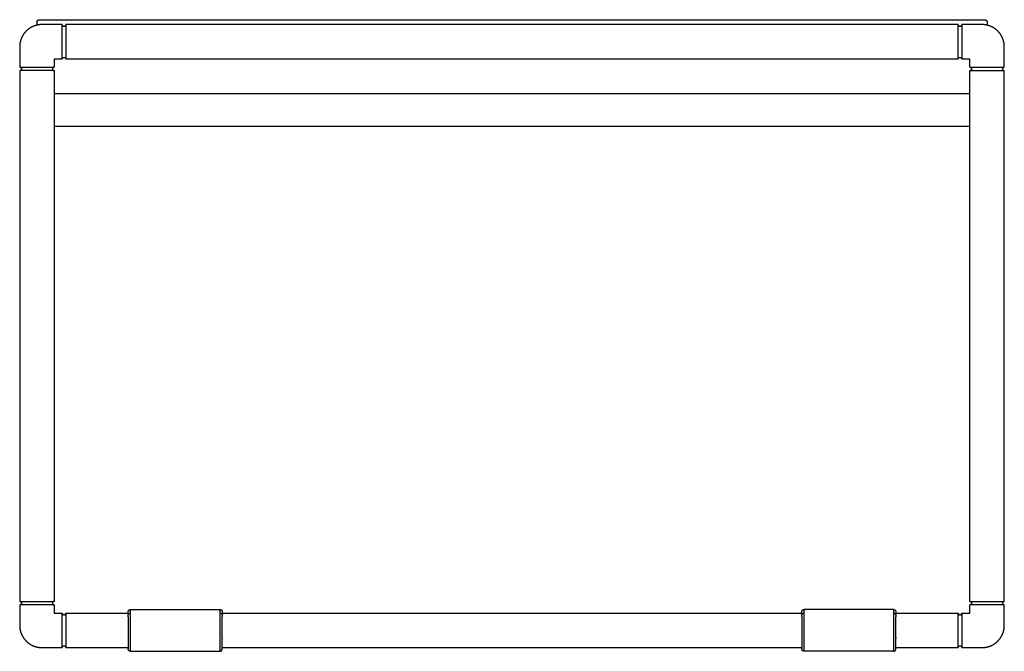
# Model space of a CAD drawing. Header units: millimetres. Extents: x 0 to 185, y 184 to 274.
# Tile 1 of 2: x 0 to 40, y 249 to 274. Entities that reach past the tile are written whole.
import ezdxf

# ---------------------------------------------------------------- set-up
doc = ezdxf.new("R2010")
doc.units = ezdxf.units.MM
doc.header["$MEASUREMENT"] = 0
doc.layers.add('Crea2D$visibili$linee', color=7, linetype='Continuous', true_color=0x000000)

msp = doc.modelspace()

# ---------------------------------------------------------------- linework, layer by layer
at = {"layer": 'Crea2D$visibili$linee'}
for points, weights in [([(0.7, 274.341), (0.7, 274.441), (0.8, 274.441)], [1, 0.707106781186, 1]), ([(39.2, 274.441), (39.3, 274.441), (39.3, 274.341)], [1, 0.707106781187, 1]), ([(1.87, 274.241), (1.87, 274.242), (1.87, 274.242)], [0.993156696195, 0.994531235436, 0.995919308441]), ([(38.27, 274.241), (38.27, 274.242), (38.27, 274.242)], [0.993156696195, 0.994531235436, 0.995919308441]), ([(0.001, 272.513), (0.001, 272.513), (0.001, 272.513)], [0.995919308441, 0.994712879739, 0.993516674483]), ([(0.001, 250.813), (0.001, 250.813), (0.001, 250.813)], [0.995409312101, 0.994061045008, 0.992725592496]), ([(39.999, 250.673), (39.999, 250.673), (39.999, 250.673)], [0.993156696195, 0.994531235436, 0.99591930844]), ([(4.406, 250.265), (4.406, 250.347), (4.506, 250.347)], [1, 0.707106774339, 1]), ([(8.129, 250.347), (8.229, 250.347), (8.229, 250.265)], [1, 0.707106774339, 1]), ([(31.771, 250.265), (31.771, 250.347), (31.871, 250.347)], [1, 0.707106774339, 1]), ([(35.494, 250.347), (35.594, 250.347), (35.594, 250.265)], [1, 0.707106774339, 1])]:
    msp.add_rational_spline(points, weights, degree=2, dxfattribs=at)
for points, degree in [([(0.8, 274.441), (20, 274.441), (39.2, 274.441)], 2), ([(0.7, 274.341), (0.7, 274.281), (0.7, 274.22)], 2), ([(1.73, 274.243), (1.315, 274.243), (0.9, 274.243)], 2), ([(38.13, 274.243), (20, 274.243), (1.87, 274.243)], 2), ([(39.1, 274.243), (38.685, 274.243), (38.27, 274.243)], 2), ([(39.3, 274.341), (39.3, 274.281), (39.3, 274.22)], 2), ([(0, 273.343), (0, 272.928), (0, 272.513)], 2), ([(40, 272.513), (40, 272.928), (40, 273.343)], 2), ([(1.73, 272.843), (1.565, 272.843), (1.4, 272.843)], 2), ([(1.4, 272.843), (1.4, 272.678), (1.4, 272.513)], 2), ([(38.13, 272.843), (20, 272.843), (1.87, 272.843)], 2), ([(38.6, 272.843), (38.435, 272.843), (38.27, 272.843)], 2), ([(38.6, 272.513), (38.6, 272.678), (38.6, 272.843)], 2), ([(0, 272.373), (0, 261.593), (0, 250.813)], 2), ([(1.4, 272.373), (0.7, 272.373), (0.001, 272.373)], 2), ([(1.4, 272.373), (1.4, 261.593), (1.4, 250.813)], 2), ([(38.6, 250.813), (38.6, 261.593), (38.6, 272.373)], 2), ([(40, 250.813), (40, 261.593), (40, 272.373)], 2), ([(1.4, 271.441), (20, 271.441), (38.6, 271.441)], 2), ([(1.4, 270.113), (20, 270.113), (38.6, 270.113)], 2), ([(0.001, 250.813), (0.7, 250.813), (1.4, 250.813)], 2), ([(0, 250.673), (0, 250.258), (0, 249.843)], 2), ([(1.4, 250.673), (0.7, 250.673), (0.001, 250.673)], 2), ([(1.4, 250.673), (1.4, 250.508), (1.4, 250.343)], 2), ([(4.506, 250.493), (6.318, 250.493), (8.129, 250.493)], 2), ([(35.494, 250.493), (33.682, 250.493), (31.871, 250.493)], 2), ([(35.494, 250.492), (35.494, 250.318), (35.494, 250.144)], 2), ([(38.6, 250.343), (38.6, 250.508), (38.6, 250.673)], 2), ([(40, 249.843), (40, 250.258), (40, 250.673)], 2), ([(1.4, 250.343), (1.565, 250.343), (1.73, 250.343)], 2), ([(1.87, 250.343), (3.138, 250.343), (4.406, 250.343)], 2), ([(1.87, 250.342), (1.87, 249.642), (1.87, 248.943)], 2), ([(4.406, 250.39), (4.406, 250.391), (4.406, 250.393)], 2), ([(4.406, 250.39), (4.406, 250.39), (4.406, 250.389)], 2), ([(4.406, 250.38), (4.406, 250.384), (4.406, 250.389)], 2), ([(4.406, 250.38), (4.406, 250.379), (4.406, 250.378)], 2), ([(4.406, 250.374), (4.406, 250.376), (4.406, 250.378)], 2), ([(4.406, 250.374), (4.406, 250.372), (4.406, 250.37)], 2), ([(4.406, 250.349), (4.406, 250.359), (4.406, 250.37)], 2), ([(4.406, 250.34), (4.406, 250.344), (4.406, 250.349)], 2), ([(4.406, 250.34), (4.406, 250.332), (4.406, 250.324)], 2), ([(4.406, 250.316), (4.406, 250.32), (4.406, 250.324)], 2), ([(4.406, 250.304), (4.406, 250.31), (4.406, 250.316)], 2), ([(4.406, 250.304), (4.406, 250.295), (4.406, 250.286)], 2), ([(4.406, 250.282), (4.406, 250.284), (4.406, 250.286)], 2), ([(4.406, 250.28), (4.406, 250.281), (4.406, 250.282)], 2), ([(4.406, 250.28), (4.406, 250.277), (4.406, 250.273)], 2), ([(4.406, 250.222), (4.406, 250.243), (4.406, 250.264)], 2), ([(4.406, 250.186), (4.406, 250.204), (4.406, 250.222)], 2), ([(4.406, 250.186), (4.406, 249.54), (4.406, 248.893)], 2), ([(4.506, 250.115), (4.506, 250.129), (4.506, 250.144)], 2), ([(4.506, 250.108), (4.506, 250.111), (4.506, 250.115)], 2), ([(4.506, 249.837), (4.506, 249.972), (4.506, 250.108)], 2), ([(8.129, 250.144), (8.129, 250.129), (8.129, 250.115)], 2), ([(8.129, 250.115), (8.129, 250.111), (8.129, 250.108)], 2), ([(8.129, 250.108), (8.129, 249.972), (8.129, 249.837)], 2), ([(8.229, 250.389), (8.229, 250.392), (8.229, 250.393), (8.229, 250.393)], 3), ([(8.229, 250.389), (8.229, 250.384), (8.229, 250.38)], 2), ([(8.229, 250.38), (8.229, 250.379), (8.229, 250.378)], 2), ([(8.229, 250.378), (8.229, 250.376), (8.229, 250.374)], 2), ([(8.229, 250.374), (8.229, 250.373), (8.229, 250.373)], 2), ([(8.229, 250.37), (8.229, 250.372), (8.229, 250.373)], 2), ([(8.229, 250.37), (8.229, 250.355), (8.229, 250.34)], 2), ([(8.229, 250.343), (20, 250.343), (31.771, 250.343)], 2), ([(8.229, 250.327), (8.229, 250.334), (8.229, 250.34)], 2), ([(8.229, 250.327), (8.229, 250.316), (8.229, 250.304)], 2), ([(8.229, 250.304), (8.229, 250.295), (8.229, 250.286)], 2), ([(8.229, 250.286), (8.229, 250.283), (8.229, 250.28)], 2), ([(8.229, 250.28), (8.229, 250.278), (8.229, 250.276)], 2), ([(8.229, 250.266), (8.229, 250.271), (8.229, 250.276)], 2), ([(8.229, 250.264), (8.229, 250.243), (8.229, 250.222)], 2), ([(8.229, 250.222), (8.229, 250.204), (8.229, 250.186)], 2), ([(8.229, 249.353), (8.229, 249.769), (8.229, 250.186)], 2), ([(31.771, 250.39), (31.771, 250.391), (31.771, 250.393)], 2), ([(31.771, 250.39), (31.771, 250.39), (31.771, 250.389)], 2), ([(31.771, 250.38), (31.771, 250.384), (31.771, 250.389)], 2), ([(31.771, 250.38), (31.771, 250.379), (31.771, 250.378)], 2), ([(31.771, 250.374), (31.771, 250.376), (31.771, 250.378)], 2), ([(31.771, 250.374), (31.771, 250.372), (31.771, 250.37)], 2), ([(31.771, 250.349), (31.771, 250.359), (31.771, 250.37)], 2), ([(31.771, 250.34), (31.771, 250.344), (31.771, 250.349)], 2), ([(31.771, 250.34), (31.771, 250.332), (31.771, 250.324)], 2), ([(31.771, 250.316), (31.771, 250.32), (31.771, 250.324)], 2), ([(31.771, 250.304), (31.771, 250.31), (31.771, 250.316)], 2), ([(31.771, 250.304), (31.771, 250.295), (31.771, 250.286)], 2), ([(31.771, 250.282), (31.771, 250.284), (31.771, 250.286)], 2), ([(31.771, 250.28), (31.771, 250.281), (31.771, 250.282)], 2), ([(31.771, 250.28), (31.771, 250.277), (31.771, 250.273)], 2), ([(31.771, 250.222), (31.771, 250.243), (31.771, 250.264)], 2), ([(31.771, 250.186), (31.771, 250.204), (31.771, 250.222)], 2), ([(31.771, 250.186), (31.771, 249.54), (31.771, 248.893)], 2), ([(31.871, 250.115), (31.871, 250.129), (31.871, 250.144)], 2), ([(31.871, 250.108), (31.871, 250.111), (31.871, 250.115)], 2), ([(31.871, 249.837), (31.871, 249.972), (31.871, 250.108)], 2), ([(35.494, 250.144), (35.494, 250.129), (35.494, 250.115)], 2), ([(35.494, 250.115), (35.494, 250.111), (35.494, 250.108)], 2), ([(35.494, 250.108), (35.494, 249.972), (35.494, 249.837)], 2), ([(35.594, 250.391), (35.594, 250.392), (35.594, 250.392)], 2), ([(35.594, 250.389), (35.594, 250.39), (35.594, 250.391)], 2), ([(35.594, 250.389), (35.594, 250.384), (35.594, 250.38)], 2), ([(35.594, 250.38), (35.594, 250.379), (35.594, 250.378)], 2), ([(35.594, 250.378), (35.594, 250.376), (35.594, 250.374)], 2), ([(35.594, 250.374), (35.594, 250.373), (35.594, 250.373)], 2), ([(35.594, 250.37), (35.594, 250.372), (35.594, 250.373)], 2), ([(35.594, 250.37), (35.594, 250.355), (35.594, 250.34)], 2), ([(35.594, 250.343), (36.862, 250.343), (38.13, 250.343)], 2), ([(35.594, 250.327), (35.594, 250.334), (35.594, 250.34)], 2), ([(35.594, 250.327), (35.594, 250.316), (35.594, 250.304)], 2), ([(35.594, 250.304), (35.594, 250.295), (35.594, 250.286)], 2), ([(35.594, 250.286), (35.594, 250.283), (35.594, 250.28)], 2), ([(35.594, 250.28), (35.594, 250.278), (35.594, 250.276)], 2), ([(35.594, 250.266), (35.594, 250.271), (35.594, 250.276)], 2), ([(35.594, 250.264), (35.594, 250.243), (35.594, 250.222)], 2), ([(35.594, 250.222), (35.594, 250.204), (35.594, 250.186)], 2), ([(35.594, 249.353), (35.594, 249.769), (35.594, 250.186)], 2), ([(38.27, 250.343), (38.435, 250.343), (38.6, 250.343)], 2), ([(38.27, 250.342), (38.27, 249.642), (38.27, 248.943)], 2), ([(4.506, 249.797), (4.506, 249.817), (4.506, 249.837)], 2), ([(4.506, 249.794), (4.506, 249.796), (4.506, 249.797)], 2), ([(4.506, 249.488), (4.506, 249.641), (4.506, 249.794)], 2), ([(8.129, 249.837), (8.129, 249.817), (8.129, 249.797)], 2), ([(8.129, 249.797), (8.129, 249.796), (8.129, 249.794)], 2), ([(8.129, 249.794), (8.129, 249.641), (8.129, 249.488)], 2), ([(31.871, 249.797), (31.871, 249.817), (31.871, 249.837)], 2), ([(31.871, 249.794), (31.871, 249.796), (31.871, 249.797)], 2), ([(31.871, 249.488), (31.871, 249.641), (31.871, 249.794)], 2), ([(35.494, 249.837), (35.494, 249.817), (35.494, 249.797)], 2), ([(35.494, 249.797), (35.494, 249.796), (35.494, 249.794)], 2), ([(35.494, 249.794), (35.494, 249.641), (35.494, 249.488)], 2), ([(4.506, 249.17), (4.506, 249.329), (4.506, 249.488)], 2), ([(8.129, 249.488), (8.129, 249.329), (8.129, 249.17)], 2), ([(8.229, 249.353), (8.229, 249.329), (8.229, 249.306)], 2), ([(8.229, 248.896), (8.229, 249.101), (8.229, 249.306)], 2), ([(31.871, 249.17), (31.871, 249.329), (31.871, 249.488)], 2), ([(35.494, 249.488), (35.494, 249.329), (35.494, 249.17)], 2), ([(35.594, 249.353), (35.594, 249.329), (35.594, 249.306)], 2), ([(35.594, 248.896), (35.594, 249.101), (35.594, 249.306)], 2), ([(0.9, 248.943), (1.315, 248.943), (1.73, 248.943)], 2), ([(1.87, 248.943), (3.138, 248.943), (4.406, 248.943)], 2), ([(4.506, 248.936), (4.506, 249.053), (4.506, 249.17)], 2), ([(4.506, 248.807), (4.506, 248.871), (4.506, 248.936)], 2), ([(4.506, 248.792), (4.506, 248.799), (4.506, 248.807)], 2), ([(8.129, 249.17), (8.129, 249.053), (8.129, 248.936)], 2), ([(8.129, 248.936), (8.129, 248.871), (8.129, 248.807)], 2), ([(8.129, 248.807), (8.129, 248.799), (8.129, 248.792)], 2), ([(8.229, 248.943), (20, 248.943), (31.771, 248.943)], 2), ([(8.229, 248.896), (8.229, 248.895), (8.229, 248.894)], 2), ([(31.871, 248.936), (31.871, 249.053), (31.871, 249.17)], 2), ([(31.871, 248.807), (31.871, 248.871), (31.871, 248.936)], 2), ([(31.871, 248.792), (31.871, 248.799), (31.871, 248.807)], 2), ([(35.494, 249.17), (35.494, 249.053), (35.494, 248.936)], 2), ([(35.494, 248.936), (35.494, 248.871), (35.494, 248.807)], 2), ([(35.494, 248.807), (35.494, 248.799), (35.494, 248.792)], 2), ([(35.594, 248.943), (36.862, 248.943), (38.13, 248.943)], 2), ([(35.594, 248.896), (35.594, 248.895), (35.594, 248.894)], 2), ([(38.27, 248.943), (38.685, 248.943), (39.1, 248.943)], 2), ([(4.506, 248.793), (6.318, 248.793), (8.129, 248.793)], 2), ([(35.494, 248.793), (33.682, 248.793), (31.871, 248.793)], 2)]:
    msp.add_open_spline(points, degree=degree, dxfattribs=at)
for points, weights, degree, knots in [([(0.9, 274.243), (0.728, 274.243), (0.569, 274.179), (0.395, 274.111), (0.264, 273.979), (0.132, 273.847), (0.063, 273.674), (0, 273.514), (0, 273.343)], [1, 0.98231508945, 1, 0.979395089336, 1, 0.979395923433, 1, 0.982314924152, 1], 2, [0, 0, 0, 0.339263, 0.339263, 0.706834, 0.706834, 1.074408, 1.074408, 1.41367, 1.41367, 1.41367]), ([(1.73, 272.843), (1.73, 272.843), (1.73, 272.847), (1.73, 272.855), (1.73, 272.863), (1.73, 272.876), (1.73, 272.892), (1.73, 272.927), (1.73, 272.98), (1.73, 273.048), (1.73, 273.081), (1.73, 273.117), (1.73, 273.155), (1.73, 273.194), (1.73, 273.235), (1.73, 273.285), (1.73, 273.367), (1.73, 273.455), (1.73, 273.543), (1.73, 273.631), (1.73, 273.719), (1.73, 273.807), (1.73, 273.85), (1.73, 273.891), (1.73, 273.93), (1.73, 273.969), (1.73, 274.005), (1.73, 274.038), (1.73, 274.071), (1.73, 274.1), (1.73, 274.126), (1.73, 274.152), (1.73, 274.173), (1.73, 274.193), (1.73, 274.222), (1.73, 274.238), (1.73, 274.242)], [1, 1, 1, 1, 1, 1, 1, 1, 1, 1, 1, 1, 1, 1.00671209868, 1.01684809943, 1.03040800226, 1.03040800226, 1.03040800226, 1.03040800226, 1.03040800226, 1.03040800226, 1.03040800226, 1.01685428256, 1.00672279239, 1.00001353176, 0.993436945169, 0.990148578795, 0.99014843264, 0.990148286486, 0.993436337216, 1.00001258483, 1.00672154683, 1.01685276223, 1.03040623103, 1.03040623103, 1.03040623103, 1.03040623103], 3, [0, 0, 0, 0, 0.132132, 0.132132, 0.132132, 0.264271, 0.264271, 0.264271, 0.552149, 0.552149, 0.552149, 0.691689, 0.691689, 0.691689, 0.838517, 0.838517, 0.838517, 1.103948, 1.103948, 1.103948, 1.376719, 1.376719, 1.376719, 1.516233, 1.516233, 1.516233, 1.655741, 1.655741, 1.655741, 1.795249, 1.795249, 1.795249, 1.942108, 1.942108, 1.942108, 2.174361, 2.174361, 2.174361, 2.174361]), ([(1.73, 274.236), (1.737, 274.173), (1.8, 274.173), (1.864, 274.173), (1.87, 274.236)], [1, 0.741514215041, 1, 0.738952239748, 1], 2, [0, 0, 0, 0.1029661, 0.1029661, 0.2064656, 0.2064656, 0.2064656]), ([(1.87, 274.242), (1.87, 274.243), (1.87, 273.543), (1.87, 272.843), (1.87, 272.843)], [0.982266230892, 0.707106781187, 1, 0.707106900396, 1], 2, [-2.233476, -2.233476, -2.233476, -1.116738, -1.116738, 0, 0, 0]), ([(38.13, 272.843), (38.13, 272.843), (38.13, 272.847), (38.13, 272.855), (38.13, 272.863), (38.13, 272.876), (38.13, 272.892), (38.13, 272.927), (38.13, 272.98), (38.13, 273.048), (38.13, 273.081), (38.13, 273.117), (38.13, 273.155), (38.13, 273.194), (38.13, 273.235), (38.13, 273.285), (38.13, 273.367), (38.13, 273.455), (38.13, 273.543), (38.13, 273.631), (38.13, 273.719), (38.13, 273.807), (38.13, 273.85), (38.13, 273.891), (38.13, 273.93), (38.13, 273.969), (38.13, 274.005), (38.13, 274.038), (38.13, 274.071), (38.13, 274.1), (38.13, 274.126), (38.13, 274.152), (38.13, 274.173), (38.13, 274.193), (38.13, 274.222), (38.13, 274.238), (38.13, 274.242)], [1, 1, 1, 1, 1, 1, 1, 1, 1, 1, 1, 1, 1, 1.0067120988, 1.01684809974, 1.03040800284, 1.03040800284, 1.03040800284, 1.03040800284, 1.03040800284, 1.03040800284, 1.03040800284, 1.01685428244, 1.00672279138, 1.00001352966, 0.99343694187, 0.990148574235, 0.99014842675, 0.990148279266, 0.993436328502, 1.00001257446, 1.006721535, 1.01685274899, 1.03040621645, 1.03040621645, 1.03040621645, 1.03040621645], 3, [0, 0, 0, 0, 0.132132, 0.132132, 0.132132, 0.264271, 0.264271, 0.264271, 0.552149, 0.552149, 0.552149, 0.691689, 0.691689, 0.691689, 0.838517, 0.838517, 0.838517, 1.103948, 1.103948, 1.103948, 1.376719, 1.376719, 1.376719, 1.516233, 1.516233, 1.516233, 1.655741, 1.655741, 1.655741, 1.795249, 1.795249, 1.795249, 1.942108, 1.942108, 1.942108, 2.174361, 2.174361, 2.174361, 2.174361]), ([(38.13, 274.236), (38.137, 274.173), (38.2, 274.173), (38.264, 274.173), (38.27, 274.236)], [1, 0.741514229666, 1, 0.738952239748, 1], 2, [0, 0, 0, 0.1029661, 0.1029661, 0.2064656, 0.2064656, 0.2064656]), ([(38.27, 274.242), (38.27, 274.243), (38.27, 273.543), (38.27, 272.843), (38.27, 272.843)], [0.982266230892, 0.707106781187, 1, 0.707106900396, 1], 2, [-2.233476, -2.233476, -2.233476, -1.116738, -1.116738, 0, 0, 0]), ([(40, 273.343), (40, 273.514), (39.937, 273.674), (39.868, 273.847), (39.736, 273.979), (39.605, 274.111), (39.431, 274.179), (39.272, 274.243), (39.1, 274.243)], [1, 0.982315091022, 1, 0.979395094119, 1, 0.979395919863, 1, 0.982314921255, 1], 2, [0, 0, 0, 0.339263, 0.339263, 0.706834, 0.706834, 1.074408, 1.074408, 1.41367, 1.41367, 1.41367]), ([(1.73, 272.85), (1.737, 272.913), (1.8, 272.913), (1.864, 272.913), (1.87, 272.849)], [1, 0.741393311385, 1, 0.738937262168, 1], 2, [0, 0, 0, 0.1029913, 0.1029913, 0.2064939, 0.2064939, 0.2064939]), ([(38.13, 272.85), (38.137, 272.913), (38.2, 272.913), (38.264, 272.913), (38.27, 272.849)], [1, 0.741393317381, 1, 0.738937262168, 1], 2, [0, 0, 0, 0.1029913, 0.1029913, 0.2064939, 0.2064939, 0.2064939]), ([(0.001, 272.513), (0, 272.513), (0.7, 272.513), (1.4, 272.513), (1.4, 272.513)], [0.982266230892, 0.707106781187, 1, 0.707106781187, 1], 2, [-2.233476, -2.233476, -2.233476, -1.116738, -1.116738, 0, 0, 0]), ([(0.006, 272.512), (0.07, 272.506), (0.07, 272.443), (0.07, 272.379), (0.006, 272.373)], [1, 0.738952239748, 1, 0.738952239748, 1], 2, [0, 0, 0, 0.1034995, 0.1034995, 0.2069991, 0.2069991, 0.2069991]), ([(1.394, 272.512), (1.33, 272.506), (1.33, 272.443), (1.33, 272.379), (1.394, 272.373)], [1, 0.738937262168, 1, 0.738952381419, 1], 2, [0, 0, 0, 0.1035026, 0.1035026, 0.2070022, 0.2070022, 0.2070022]), ([(38.6, 272.513), (38.6, 272.513), (38.604, 272.513), (38.612, 272.513), (38.621, 272.513), (38.633, 272.513), (38.649, 272.513), (38.684, 272.513), (38.738, 272.513), (38.805, 272.513), (38.838, 272.513), (38.874, 272.513), (38.913, 272.513), (38.952, 272.513), (38.993, 272.513), (39.042, 272.513), (39.124, 272.513), (39.212, 272.513), (39.3, 272.513), (39.388, 272.513), (39.476, 272.513), (39.564, 272.513), (39.607, 272.513), (39.648, 272.513), (39.687, 272.513), (39.726, 272.513), (39.762, 272.513), (39.795, 272.513), (39.828, 272.513), (39.857, 272.513), (39.883, 272.513), (39.909, 272.513), (39.931, 272.513), (39.951, 272.513), (39.979, 272.513), (39.996, 272.513), (39.999, 272.513)], [1, 1, 1, 1, 1, 1, 1, 1, 1, 1, 0.999999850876, 1.00332057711, 1.00996217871, 1.01673788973, 1.02696994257, 1.04065833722, 1.04065833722, 1.04065833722, 1.04065833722, 1.04065833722, 1.04065833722, 1.04065833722, 1.0269697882, 1.01673751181, 1.00996150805, 1.00331949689, 0.999998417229, 0.999998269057, 0.999998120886, 1.00331888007, 1.0099605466, 1.01673624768, 1.02696824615, 1.040656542, 1.040656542, 1.040656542, 1.040656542], 3, [0, 0, 0, 0, 0.132132, 0.132132, 0.132132, 0.26427, 0.26427, 0.26427, 0.552149, 0.552149, 0.552149, 0.691655, 0.691655, 0.691655, 0.838515, 0.838515, 0.838515, 1.103948, 1.103948, 1.103948, 1.376719, 1.376719, 1.376719, 1.516233, 1.516233, 1.516233, 1.655741, 1.655741, 1.655741, 1.795248, 1.795248, 1.795248, 1.942108, 1.942108, 1.942108, 2.174361, 2.174361, 2.174361, 2.174361]), ([(38.607, 272.512), (38.67, 272.506), (38.67, 272.443), (38.67, 272.379), (38.607, 272.373)], [1, 0.74139312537, 1, 0.741384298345, 1], 2, [0, 0, 0, 0.1029913, 0.1029913, 0.2059845, 0.2059845, 0.2059845]), ([(39.993, 272.512), (39.93, 272.506), (39.93, 272.443), (39.93, 272.379), (39.993, 272.373)], [1, 0.741514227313, 1, 0.741514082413, 1], 2, [0, 0, 0, 0.1029661, 0.1029661, 0.2059322, 0.2059322, 0.2059322]), ([(1.4, 270.741), (1.4, 270.741), (1.4, 270.741), (1.4, 270.74), (1.4, 270.739)], [0.999999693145, 0.999999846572, 1, 0.999173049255, 0.998350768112], 2, [3.29867171, 3.29867171, 3.29867171, 3.298672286, 3.298672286, 3.301776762, 3.301776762, 3.301776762]), ([(38.6, 270.739), (38.6, 270.74), (38.6, 270.741), (38.6, 270.741), (38.6, 270.741)], [0.998350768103, 0.99917304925, 1, 0.999999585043, 0.999999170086], 2, [1.096452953, 1.096452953, 1.096452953, 1.099557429, 1.099557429, 1.099558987, 1.099558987, 1.099558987]), ([(0.007, 250.812), (0.07, 250.806), (0.07, 250.743), (0.07, 250.679), (0.006, 250.673)], [1, 0.741514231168, 1, 0.738952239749, 1], 2, [0, 0, 0, 0.1029661, 0.1029661, 0.2064656, 0.2064656, 0.2064656]), ([(1.393, 250.812), (1.33, 250.806), (1.33, 250.743), (1.33, 250.679), (1.394, 250.673)], [1, 0.741393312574, 1, 0.738937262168, 1], 2, [0, 0, 0, 0.1029913, 0.1029913, 0.2064939, 0.2064939, 0.2064939]), ([(38.6, 250.813), (38.6, 250.813), (38.604, 250.813), (38.612, 250.813), (38.621, 250.813), (38.633, 250.813), (38.649, 250.813), (38.684, 250.813), (38.738, 250.813), (38.805, 250.813), (38.838, 250.813), (38.874, 250.813), (38.913, 250.813), (38.952, 250.813), (38.993, 250.813), (39.042, 250.813), (39.124, 250.813), (39.212, 250.813), (39.3, 250.813), (39.388, 250.813), (39.476, 250.813), (39.564, 250.813), (39.607, 250.813), (39.648, 250.813), (39.687, 250.813), (39.726, 250.813), (39.762, 250.813), (39.795, 250.813), (39.828, 250.813), (39.857, 250.813), (39.883, 250.813), (39.909, 250.813), (39.931, 250.813), (39.951, 250.813), (39.979, 250.813), (39.996, 250.813), (39.999, 250.813)], [1, 1, 1, 1, 1, 1, 1, 1, 1, 1, 0.999999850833, 1.00332057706, 1.00996217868, 1.01673788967, 1.02696994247, 1.04065833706, 1.04065833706, 1.04065833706, 1.04065833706, 1.04065833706, 1.04065833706, 1.04065833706, 1.0269697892, 1.01673751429, 1.00996151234, 1.00331950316, 0.999998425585, 0.999998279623, 0.999998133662, 1.00331889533, 1.00996056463, 1.01673626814, 1.02696826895, 1.04065656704, 1.04065656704, 1.04065656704, 1.04065656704], 3, [0, 0, 0, 0, 0.132132, 0.132132, 0.132132, 0.26427, 0.26427, 0.26427, 0.552149, 0.552149, 0.552149, 0.691655, 0.691655, 0.691655, 0.838515, 0.838515, 0.838515, 1.103948, 1.103948, 1.103948, 1.376719, 1.376719, 1.376719, 1.516233, 1.516233, 1.516233, 1.655741, 1.655741, 1.655741, 1.795248, 1.795248, 1.795248, 1.942108, 1.942108, 1.942108, 2.174361, 2.174361, 2.174361, 2.174361]), ([(38.607, 250.812), (38.67, 250.806), (38.67, 250.743), (38.67, 250.679), (38.606, 250.673)], [1, 0.741393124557, 1, 0.738937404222, 1], 2, [0, 0, 0, 0.1029913, 0.1029913, 0.2064939, 0.2064939, 0.2064939]), ([(39.993, 250.812), (39.93, 250.806), (39.93, 250.743), (39.93, 250.679), (39.994, 250.673)], [1, 0.741514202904, 1, 0.738952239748, 1], 2, [0, 0, 0, 0.1029661, 0.1029661, 0.2064656, 0.2064656, 0.2064656]), ([(4.406, 250.393), (4.406, 250.434), (4.435, 250.463), (4.465, 250.493), (4.506, 250.493)], [1, 0.923880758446, 1, 0.923878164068, 1], 2, [0, 0, 0, 0.0785407, 0.0785407, 0.1570807, 0.1570807, 0.1570807]), ([(8.129, 250.493), (8.171, 250.493), (8.2, 250.463), (8.229, 250.434), (8.229, 250.393)], [1, 0.923878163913, 1, 0.923880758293, 1], 2, [0, 0, 0, 0.07854, 0.07854, 0.1570807, 0.1570807, 0.1570807]), ([(31.771, 250.393), (31.771, 250.434), (31.8, 250.463), (31.829, 250.493), (31.871, 250.493)], [1, 0.923880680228, 1, 0.923878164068, 1], 2, [0, 0, 0, 0.0785407, 0.0785407, 0.1570807, 0.1570807, 0.1570807]), ([(35.494, 250.493), (35.535, 250.493), (35.565, 250.463), (35.594, 250.434), (35.594, 250.393)], [1, 0.923878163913, 1, 0.923880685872, 1], 2, [0, 0, 0, 0.07854, 0.07854, 0.1570807, 0.1570807, 0.1570807]), ([(39.999, 250.673), (40, 250.673), (39.3, 250.673), (38.6, 250.673), (38.6, 250.673)], [0.982266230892, 0.707106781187, 1, 0.707106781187, 1], 2, [-2.233476, -2.233476, -2.233476, -1.116738, -1.116738, 0, 0, 0]), ([(1.73, 248.943), (1.73, 248.943), (1.73, 248.947), (1.73, 248.955), (1.73, 248.963), (1.73, 248.976), (1.73, 248.992), (1.73, 249.027), (1.73, 249.08), (1.73, 249.148), (1.73, 249.181), (1.73, 249.217), (1.73, 249.255), (1.73, 249.294), (1.73, 249.335), (1.73, 249.385), (1.73, 249.467), (1.73, 249.555), (1.73, 249.643), (1.73, 249.731), (1.73, 249.819), (1.73, 249.907), (1.73, 249.95), (1.73, 249.991), (1.73, 250.03), (1.73, 250.069), (1.73, 250.105), (1.73, 250.138), (1.73, 250.171), (1.73, 250.2), (1.73, 250.226), (1.73, 250.252), (1.73, 250.273), (1.73, 250.293), (1.73, 250.322), (1.73, 250.338), (1.73, 250.342)], [1, 1, 1, 1, 1, 1, 1, 1, 1, 1, 1, 1, 1, 1.00671209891, 1.01684809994, 1.0304080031, 1.0304080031, 1.0304080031, 1.0304080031, 1.0304080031, 1.0304080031, 1.0304080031, 1.01685428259, 1.00672279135, 1.00001352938, 0.993436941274, 0.990148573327, 0.990148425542, 0.990148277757, 0.99343632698, 1.00001257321, 1.00672153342, 1.01685274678, 1.03040621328, 1.02144904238, 1.01256973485, 1.00376761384], 3, [0, 0, 0, 0, 0.132132, 0.132132, 0.132132, 0.264271, 0.264271, 0.264271, 0.552149, 0.552149, 0.552149, 0.691689, 0.691689, 0.691689, 0.838517, 0.838517, 0.838517, 1.103948, 1.103948, 1.103948, 1.376719, 1.376719, 1.376719, 1.516233, 1.516233, 1.516233, 1.655741, 1.655741, 1.655741, 1.795249, 1.795249, 1.795249, 1.942108, 1.942108, 1.942108, 2.174361, 2.174361, 2.174361, 2.174361]), ([(1.73, 250.336), (1.737, 250.273), (1.8, 250.273), (1.864, 250.273), (1.87, 250.336)], [1, 0.741929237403, 1, 0.738952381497, 1], 2, [0, 0, 0, 0.1028794, 0.1028794, 0.2063789, 0.2063789, 0.2063789]), ([(38.13, 248.943), (38.13, 248.943), (38.13, 248.947), (38.13, 248.955), (38.13, 248.963), (38.13, 248.976), (38.13, 248.992), (38.13, 249.027), (38.13, 249.08), (38.13, 249.148), (38.13, 249.181), (38.13, 249.217), (38.13, 249.255), (38.13, 249.294), (38.13, 249.335), (38.13, 249.385), (38.13, 249.467), (38.13, 249.555), (38.13, 249.643), (38.13, 249.731), (38.13, 249.819), (38.13, 249.907), (38.13, 249.95), (38.13, 249.991), (38.13, 250.03), (38.13, 250.069), (38.13, 250.105), (38.13, 250.138), (38.13, 250.171), (38.13, 250.2), (38.13, 250.226), (38.13, 250.252), (38.13, 250.273), (38.13, 250.293), (38.13, 250.322), (38.13, 250.338), (38.13, 250.342)], [1, 1, 1, 1, 1, 1, 1, 1, 1, 1, 1, 1, 1, 1.00671209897, 1.01684810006, 1.03040800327, 1.03040800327, 1.03040800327, 1.03040800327, 1.03040800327, 1.03040800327, 1.03040800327, 1.01685428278, 1.00672279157, 1.00001352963, 0.993436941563, 0.990148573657, 0.990148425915, 0.990148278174, 0.993436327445, 1.00001257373, 1.006721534, 1.01685274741, 1.03040621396, 1.02144904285, 1.01256973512, 1.00376761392], 3, [0, 0, 0, 0, 0.132132, 0.132132, 0.132132, 0.264271, 0.264271, 0.264271, 0.552149, 0.552149, 0.552149, 0.691689, 0.691689, 0.691689, 0.838517, 0.838517, 0.838517, 1.103948, 1.103948, 1.103948, 1.376719, 1.376719, 1.376719, 1.516233, 1.516233, 1.516233, 1.655741, 1.655741, 1.655741, 1.795249, 1.795249, 1.795249, 1.942108, 1.942108, 1.942108, 2.174361, 2.174361, 2.174361, 2.174361]), ([(38.13, 250.336), (38.137, 250.273), (38.2, 250.273), (38.264, 250.273), (38.27, 250.336)], [1, 0.741929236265, 1, 0.738952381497, 1], 2, [0, 0, 0, 0.1028794, 0.1028794, 0.2063789, 0.2063789, 0.2063789]), ([(0, 249.843), (0, 249.671), (0.063, 249.511), (0.132, 249.338), (0.264, 249.206), (0.395, 249.075), (0.569, 249.006), (0.728, 248.943), (0.9, 248.943)], [1, 0.982315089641, 1, 0.979395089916, 1, 0.979395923, 1, 0.9823149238, 1], 2, [0, 0, 0, 0.339263, 0.339263, 0.706834, 0.706834, 1.074408, 1.074408, 1.41367, 1.41367, 1.41367]), ([(39.1, 248.943), (39.272, 248.943), (39.431, 249.006), (39.605, 249.075), (39.736, 249.206), (39.868, 249.338), (39.937, 249.511), (40, 249.671), (40, 249.843)], [1, 0.982315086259, 1, 0.979395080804, 1, 0.979395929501, 1, 0.982314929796, 1], 2, [0, 0, 0, 0.339263, 0.339263, 0.706834, 0.706834, 1.074408, 1.074408, 1.41367, 1.41367, 1.41367]), ([(1.73, 248.95), (1.737, 249.013), (1.8, 249.013), (1.864, 249.013), (1.87, 248.949)], [1, 0.741393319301, 1, 0.738937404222, 1], 2, [0, 0, 0, 0.1029913, 0.1029913, 0.2064939, 0.2064939, 0.2064939]), ([(4.506, 248.792), (4.465, 248.792), (4.435, 248.821), (4.406, 248.851), (4.406, 248.892)], [1, 0.923820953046, 1, 0.923938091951, 1], 2, [0, 0, 0, 0.0785478, 0.0785478, 0.1571234, 0.1571234, 0.1571234]), ([(8.129, 248.792), (8.171, 248.792), (8.2, 248.821), (8.229, 248.851), (8.229, 248.892)], [1, 0.923820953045, 1, 0.923938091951, 1], 2, [0, 0, 0, 0.0785478, 0.0785478, 0.1571234, 0.1571234, 0.1571234]), ([(31.871, 248.792), (31.829, 248.792), (31.8, 248.821), (31.771, 248.851), (31.771, 248.892)], [1, 0.923820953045, 1, 0.923938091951, 1], 2, [0, 0, 0, 0.0785478, 0.0785478, 0.1571234, 0.1571234, 0.1571234]), ([(35.494, 248.792), (35.535, 248.792), (35.565, 248.821), (35.594, 248.851), (35.594, 248.892)], [1, 0.923820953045, 1, 0.923938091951, 1], 2, [0, 0, 0, 0.0785478, 0.0785478, 0.1571234, 0.1571234, 0.1571234]), ([(38.13, 248.95), (38.137, 249.013), (38.2, 249.013), (38.264, 249.013), (38.27, 248.949)], [1, 0.741393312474, 1, 0.738937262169, 1], 2, [0, 0, 0, 0.1029913, 0.1029913, 0.2064939, 0.2064939, 0.2064939])]:
    msp.add_rational_spline(points, weights, degree=degree, knots=knots, dxfattribs=at)
for points, knots in [([(38.6, 272.373), (38.6, 272.373), (38.604, 272.373), (38.612, 272.373), (38.621, 272.373), (38.633, 272.373), (38.649, 272.373), (38.684, 272.373), (38.738, 272.373), (38.805, 272.373), (38.872, 272.373), (38.954, 272.373), (39.042, 272.373), (39.124, 272.373), (39.212, 272.373), (39.3, 272.373), (39.388, 272.373), (39.476, 272.373), (39.558, 272.373), (39.646, 272.373), (39.728, 272.373), (39.795, 272.373), (39.862, 272.373), (39.916, 272.373), (39.951, 272.373), (39.979, 272.373), (39.996, 272.373), (39.999, 272.373)], [0, 0, 0, 0, 0.131935, 0.131935, 0.131935, 0.263871, 0.263871, 0.263871, 0.549778, 0.549778, 0.549778, 0.835685, 0.835685, 0.835685, 1.099556, 1.099556, 1.099556, 1.363427, 1.363427, 1.363427, 1.649334, 1.649334, 1.649334, 1.93524, 1.93524, 1.93524, 2.166128, 2.166128, 2.166128, 2.166128]), ([(4.506, 250.144), (4.506, 250.179), (4.506, 250.383), (4.506, 250.494), (4.506, 250.493)], [4.0068071, 4.0068071, 4.0068071, 4.0068071, 4.1232361, 4.7122699, 4.7122699, 4.7122699, 4.7122699]), ([(8.129, 250.493), (8.129, 250.494), (8.129, 250.383), (8.129, 250.179), (8.129, 250.144)], [0, 0, 0, 0, 0.5890337, 0.7054627, 0.7054627, 0.7054627, 0.7054627]), ([(31.871, 250.144), (31.871, 250.179), (31.871, 250.383), (31.871, 250.494), (31.871, 250.493)], [4.0068071, 4.0068071, 4.0068071, 4.0068071, 4.1232361, 4.7122699, 4.7122699, 4.7122699, 4.7122699])]:
    msp.add_open_spline(points, degree=3, knots=knots, dxfattribs=at)

doc.saveas('drawing.dxf')
